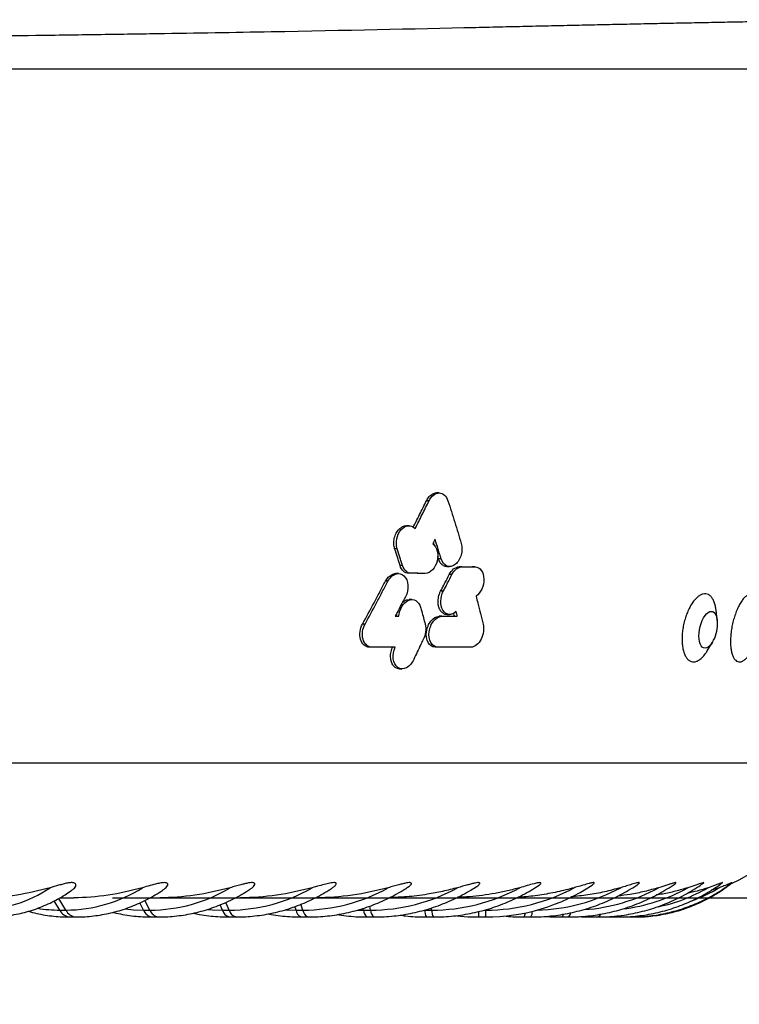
# Model space of a CAD drawing. Header units: millimetres. Extents: x 10 to 412, y 8 to 584.
# Tile 25 of 83: x 201 to 219, y 322 to 348. Entities that reach past the tile are written whole.
import ezdxf

# ---------------------------------------------------------------- set-up
doc = ezdxf.new("R2010")
doc.units = ezdxf.units.MM
doc.layers.add('DETAIL', color=3, linetype='Continuous')
doc.layers.add('DIMENSIONS', color=2, linetype='Continuous')
doc.layers.add('OUTLINE', color=7, linetype='Continuous', lineweight=25)
doc.styles.add('SLDTEXTSTYLE0', font='TXT', dxfattribs={"width": 0.75})
doc.dimstyles.new('SLDDIMSTYLE5', dxfattribs={"dimtxt": 3.5, "dimasz": 0.333333, "dimexe": 0, "dimexo": 0.0625, "dimgap": 0.875, "dimtad": 0, "dimtih": 1, "dimtoh": 1, "dimdec": 0, "dimrnd": 1e-09, "dimdsep": 46, "dimtxsty": 'SLDTEXTSTYLE0', "dimblk1": 'ORIGIN', "dimblk2": 'ORIGIN', "dimsah": 1, "dimcen": 0.09, "dimadec": 0, "dimazin": 2, "dimtfac": 1, "dimtdec": 0, "dimtofl": 0, "dimtmove": 0, "dimatfit": 3, "dimldrblk": 'ORIGIN', "dimfxl": 0, "dimfrac": 2, "dimtolj": 1, "dimtzin": 12, "dimarcsym": 0})
doc.dimstyles.new('SLDDIMSTYLE6', dxfattribs={"dimtxt": 3.5, "dimasz": 2, "dimexe": 0, "dimexo": 0.0625, "dimgap": 0.875, "dimtad": 0, "dimtih": 1, "dimtoh": 1, "dimrnd": 1e-09, "dimzin": 12, "dimdsep": 46, "dimtxsty": 'SLDTEXTSTYLE0', "dimsah": 1, "dimcen": 0.09, "dimadec": 0, "dimazin": 3, "dimtfac": 1, "dimtofl": 0, "dimtmove": 0, "dimatfit": 3, "dimfxl": 0, "dimfrac": 2, "dimtolj": 1, "dimtzin": 12, "dimarcsym": 0})

# ---------------------------------------------------------------- blocks, each defined once
blk = doc.blocks.new('_Origin')
at = {"color": 0, "linetype": 'ByBlock', "lineweight": -2}
blk.add_line((0, 0), (-1, 0), dxfattribs=at)
blk.add_circle((0, 0), 0.5, dxfattribs=at)
blk = doc.blocks.new('_D_50')
at = {"layer": 'DIMENSIONS'}
blk.add_line((203.058, 324.805), (245.871, 324.805), dxfattribs=at)
blk.add_blockref('_Origin', (244.871, 324.805), dxfattribs=at)
at = {"layer": 'DIMENSIONS', "insert": (245.871, 326.539), "char_height": 3.5, "attachment_point": 1, "style": 'SLDTEXTSTYLE0'}
blk.add_mtext('0', dxfattribs=at)
blk = doc.blocks.new('_D_51')
at = {"layer": 'DIMENSIONS'}
for p, q in [((222.918, 349.305), (245.871, 349.305)), ((244.871, 324.805), (244.871, 349.305))]:
    blk.add_line(p, q, dxfattribs=at)
blk.add_solid([(244.871, 349.305), (244.371, 347.305), (245.371, 347.305)], dxfattribs=at)
at = {"layer": 'DIMENSIONS', "insert": (245.871, 351.039), "char_height": 3.5, "attachment_point": 1, "style": 'SLDTEXTSTYLE0'}
blk.add_mtext('24,5', dxfattribs=at)
blk = doc.blocks.new('_D_52')
at = {"layer": 'DIMENSIONS'}
for p, q in [((222.918, 358.805), (245.871, 358.805)), ((244.871, 349.305), (244.871, 358.805))]:
    blk.add_line(p, q, dxfattribs=at)
blk.add_solid([(244.871, 358.805), (244.371, 356.805), (245.371, 356.805)], dxfattribs=at)
at = {"layer": 'DIMENSIONS', "insert": (245.871, 360.539), "char_height": 3.5, "attachment_point": 1, "style": 'SLDTEXTSTYLE0'}
blk.add_mtext('34', dxfattribs=at)
blk = doc.blocks.new('_D_53')
at = {"layer": 'DIMENSIONS'}
for p, q in [((240.871, 364.417), (235.871, 361.005)), ((240.871, 364.417), (245.871, 364.417)), ((244.871, 358.805), (244.871, 364.417)), ((235.871, 361.005), (223.718, 361.005))]:
    blk.add_line(p, q, dxfattribs=at)
blk.add_solid([(244.871, 364.417), (244.371, 362.417), (245.371, 362.417)], dxfattribs=at)
at = {"layer": 'DIMENSIONS', "insert": (245.871, 366.151), "char_height": 3.5, "attachment_point": 1, "style": 'SLDTEXTSTYLE0'}
blk.add_mtext('36,2', dxfattribs=at)
blk = doc.blocks.new('_D_54')
at = {"layer": 'DIMENSIONS'}
for p, q in [((224.118, 461.105), (245.871, 461.105)), ((244.871, 364.417), (244.871, 461.105))]:
    blk.add_line(p, q, dxfattribs=at)
blk.add_solid([(244.871, 461.105), (244.371, 459.105), (245.371, 459.105)], dxfattribs=at)
at = {"layer": 'DIMENSIONS', "insert": (245.871, 462.839), "char_height": 3.5, "attachment_point": 1, "style": 'SLDTEXTSTYLE0'}
blk.add_mtext('136,3', dxfattribs=at)

msp = doc.modelspace()

# ---------------------------------------------------------------- linework, layer by layer
at = {"layer": 'DETAIL'}
for p, q in [((151.81781, 346.30517), (223.11781, 346.30517)), ((211.27139, 335.10517), (211.20369, 335.10517)), ((210.44516, 333.85581), (210.37928, 333.85581)), ((211.58503, 333.59653), (211.51574, 333.59653)), ((210.58521, 333.42053), (210.51871, 333.42053)), ((212.12411, 333.38923), (212.05317, 333.38923)), ((210.81291, 333.2211), (210.74565, 333.2211)), ((211.865, 333.18979), (211.79469, 333.18979)), ((210.20427, 333.01381), (210.13865, 333.01381)), ((211.64105, 332.7545), (211.57113, 332.7545)), ((209.61026, 331.90516), (209.54574, 331.90516)), ((201.69359, 324.48392), (201.54676, 324.72216)), ((201.85085, 324.48392), (201.66545, 324.78473)), ((203.86623, 324.48392), (203.76913, 324.67032)), ((204.03079, 324.48392), (203.90041, 324.73422)), ((206.08469, 324.48392), (206.00053, 324.68354)), ((201.69359, 324.48392), (201.85085, 324.48392)), ((203.86623, 324.48392), (204.03079, 324.48392)), ((205.91406, 324.48392), (205.85562, 324.62255)), ((205.91406, 324.48392), (206.08469, 324.48392)), ((207.55005, 324.49212), (207.8215, 324.48392)), ((207.8215, 324.48392), (207.79269, 324.57425)), ((207.8215, 324.48392), (207.99689, 324.48392)), ((207.99689, 324.48392), (207.94873, 324.63488)), ((209.42291, 324.48635), (209.57404, 324.48392)), ((209.57404, 324.48392), (209.56408, 324.53047)), ((209.57404, 324.48392), (209.75286, 324.48392)), ((209.75286, 324.48392), (209.73099, 324.5861)), ((211.15834, 324.48392), (211.33923, 324.48392)), ((211.33923, 324.48392), (211.33311, 324.54093)), ((212.56234, 324.30517), (212.56234, 324.4444)), ((212.69906, 324.48392), (212.74392, 324.48392)), ((212.74392, 324.48392), (212.74392, 324.49569)), ((212.74392, 324.30517), (212.74392, 324.48392)), ((216.34314, 324.30517), (216.37917, 324.30973))]:
    msp.add_line(p, q, dxfattribs=at)
at = {"layer": 'DETAIL', "flags": 128}
for points in [[(218.28733, 331.75694), (218.30478, 331.83991), (218.32857, 331.92034), (218.35797, 331.99583), (218.39208, 332.06405), (218.42987, 332.12294), (218.47019, 332.17071), (218.51181, 332.20591), (218.55348, 332.22747), (218.59392, 332.23473), (218.6319, 332.22747), (218.66628, 332.20591), (218.696, 332.17071), (218.72017, 332.12294), (218.73805, 332.06405), (218.7479, 332.00644)], [(218.62429, 331.43288), (218.59641, 331.39094), (218.55609, 331.34316), (218.51447, 331.30797), (218.4728, 331.2864), (218.43236, 331.27915), (218.39438, 331.2864), (218.36, 331.30797), (218.33028, 331.34316), (218.30611, 331.39094), (218.28823, 331.44983), (218.27719, 331.51804), (218.27332, 331.59352), (218.27673, 331.67397), (218.28733, 331.75694)], [(203.38679, 324.51302), (203.60465, 324.49256), (203.86623, 324.48392)], [(205.53801, 324.50055), (205.64285, 324.49256), (205.91406, 324.48392)], [(214.70064, 324.30517), (214.71951, 324.31259), (214.73804, 324.33472), (214.75587, 324.37113), (214.75753, 324.37535)], [(216.01148, 324.30517), (216.04865, 324.31259), (216.06327, 324.31964)], [(216.50769, 324.30517), (216.55363, 324.31259), (216.56562, 324.317)]]:
    msp.add_lwpolyline(points, dxfattribs=at)
at = {"layer": 'DETAIL'}
for centre, radius, start, end in [((199.53769, 327.89146), 3.40762, 270.399323, 303.961715), ((201.83378, 328.23088), 3.747, 270.260967, 302.34161), ((204.01915, 328.53765), 4.05375, 270.164584, 301.06111), ((206.07734, 328.80246), 4.31854, 270.097484, 300.070267), ((207.99281, 329.01727), 4.53335, 270.051639, 299.332685), ((209.75107, 329.17555), 4.69163, 270.021903, 298.822739), ((211.3388, 329.27247), 4.78855, 270.00517, 298.523305), ((212.74392, 329.30517), 4.82125, 270, 298.424379), ((213.95569, 329.27279), 4.78889, 271.41744, 298.522776), ((214.9642, 329.17804), 4.69429, 274.071159, 298.818511), ((215.75953, 329.03001), 4.54682, 276.760362, 299.306834), ((216.33319, 328.8361), 4.35465, 281.747001, 300.007221), ((216.66561, 328.63326), 4.15808, 290.036073, 300.894162), ((201.69373, 328.10742), 3.6235, 260.835526, 269.997899), ((201.98403, 324.62636), 0.32349, 206.125116, 263.178293), ((202.14129, 324.62636), 0.32349, 206.124968, 263.175043), ((204.12903, 324.58079), 0.28008, 200.233976, 259.760988), ((204.2936, 324.58079), 0.28009, 200.234548, 259.756468), ((206.15258, 324.54145), 0.24536, 193.559238, 254.362723), ((206.32322, 324.54145), 0.24537, 193.560051, 254.358199), ((208.0443, 324.50954), 0.22427, 186.558975, 245.683834), ((208.21971, 324.50954), 0.22428, 186.560313, 245.678601), ((209.80465, 324.48603), 0.23061, 180.523074, 231.65262), ((209.9835, 324.48603), 0.23064, 180.525209, 231.646633), ((211.49397, 324.47163), 0.33585, 177.902132, 209.711379), ((211.67492, 324.47163), 0.33592, 177.904058, 209.707201), ((213.60246, 324.40592), 0.16366, 322.002719, 1.694114), ((213.65992, 324.45366), 0.29284, 329.529453, 359.966764), ((214.81675, 324.42115), 0.13185, 298.39762, 355.003008), ((215.45064, 324.39623), 0.09184, 277.477559, 324.420935), ((215.60814, 324.42771), 0.12612, 283.679625, 335.901731), ((216.17384, 324.43324), 0.12834, 273.687266, 314.082179)]:
    msp.add_arc(centre, radius, start, end, dxfattribs=at)
for points, knots in [([(222.60262, 347.58094), (222.60296, 347.58095), (222.60388, 347.58096), (222.55713, 347.58016), (222.46656, 347.57857), (222.33088, 347.57619), (222.15262, 347.57302), (221.93356, 347.56915), (221.67532, 347.56454), (221.37984, 347.55922), (221.04485, 347.55315), (220.67094, 347.5463), (220.25433, 347.53857), (219.79372, 347.52996), (219.28838, 347.52037), (218.7436, 347.50987), (218.16039, 347.49847), (217.57193, 347.48675), (216.98542, 347.47486), (216.40671, 347.46295), (215.80176, 347.45027), (215.17679, 347.43693), (214.53393, 347.42293), (213.87327, 347.40826), (213.19115, 347.39281), (212.71764, 347.38176), (212.48089, 347.37623)], [0, 0, 0, 0, 0.02754167, 0.0727571, 0.11801393, 0.16328463, 0.20854144, 0.25375688, 0.29757935, 0.34143944, 0.38531218, 0.42917227, 0.47299473, 0.51813826, 0.56332298, 0.60852153, 0.65370628, 0.69884983, 0.73688899, 0.77492809, 0.81309921, 0.85127033, 0.88839139, 0.92551256, 0.96275625, 1, 1, 1, 1]), ([(212.48089, 347.37624), (210.84625, 347.33785), (209.07456, 347.30077), (206.2216, 347.24863), (205.23778, 347.23185), (203.71186, 347.20788), (203.19484, 347.20009), (202.14367, 347.18498), (201.60892, 347.17765), (198.92326, 347.14278), (196.71337, 347.12011), (193.30835, 347.09656), (192.15821, 347.09046), (189.82657, 347.0822), (188.6641, 347.08012), (185.18871, 347.07999), (182.88665, 347.08809), (180.02805, 347.10757), (179.45571, 347.11194), (178.32297, 347.1215), (177.76232, 347.12668), (176.09723, 347.14332), (173.92195, 347.16844), (171.83506, 347.19837), (169.79304, 347.23027), (168.79098, 347.24728), (166.8561, 347.28253), (165.92072, 347.30081), (164.1288, 347.33807), (163.27206, 347.35704), (162.45474, 347.37624)], [0, 0, 0, 0, 0.125, 0.125, 0.1875, 0.1875, 0.21875, 0.21875, 0.25, 0.25, 0.375, 0.375, 0.4375, 0.4375, 0.5, 0.5, 0.625, 0.625, 0.65625, 0.65625, 0.6875, 0.6875, 0.75, 0.8125, 0.8125, 0.875, 0.875, 0.9375, 0.9375, 1, 1, 1, 1])]:
    msp.add_open_spline(points, degree=3, knots=knots, dxfattribs=at)
at = {"layer": 'OUTLINE'}
for p, q in [((211.53428, 335.30516), (211.46531, 335.30516)), ((210.75242, 334.45637), (210.68512, 334.45637)), ((211.414, 333.93249), (211.3869, 334.02062)), ((211.51574, 333.59653), (211.49716, 333.65851)), ((211.73387, 333.39654), (211.80471, 333.39654)), ((212.46576, 333.39003), (212.39383, 333.39003)), ((210.47779, 333.21381), (210.41056, 333.21381)), ((211.1708, 333.22029), (211.10251, 333.22029)), ((210.82844, 332.54125), (210.75929, 332.54125)), ((210.39028, 332.10516), (210.49128, 332.10516)), ((210.42431, 332.10516), (210.44114, 332.20035)), ((211.60296, 332.10518), (211.53275, 332.10518)), ((211.60296, 332.10518), (212.00453, 332.10518)), ((211.73412, 332.15395), (211.80653, 332.15395)), ((218.7479, 332.00644), (218.71623, 332.26966)), ((209.78915, 331.30517), (209.72372, 331.30517)), ((210.38975, 331.30517), (209.78915, 331.30517)), ((211.49653, 331.30517), (211.4261, 331.30517)), ((212.35991, 331.30517), (211.49653, 331.30517)), ((218.48697, 331.20601), (218.62429, 331.43288)), ((210.50714, 330.74168), (210.57711, 330.74168)), ((153.47399, 328.30517), (221.46164, 328.30517)), ((218.80059, 325.06514), (218.59233, 324.99761)), ((201.702, 324.80517), (202.05799, 324.80517)), ((204.03798, 324.80517), (204.28462, 324.80517)), ((206.251, 324.80517), (206.38326, 324.80517)), ((208.32361, 324.80517), (208.33794, 324.80517)), ((201.94561, 324.30517), (202.10286, 324.30517)), ((204.07924, 324.30517), (204.2438, 324.30517)), ((206.08645, 324.30517), (206.25707, 324.30517)), ((207.95196, 324.30517), (208.12735, 324.30517)), ((209.66157, 324.30517), (209.84039, 324.30517)), ((211.20227, 324.30517), (211.38316, 324.30517)), ((212.56234, 324.30517), (212.74392, 324.30517)), ((213.73143, 324.30517), (213.91232, 324.30517)), ((214.70063, 324.30517), (214.87945, 324.30517)), ((215.46258, 324.30517), (215.63797, 324.30517)), ((216.01147, 324.30517), (216.1821, 324.30517)), ((216.34312, 324.30517), (216.50769, 324.30517)), ((216.50769, 324.30517), (216.61227, 324.30517))]:
    msp.add_line(p, q, dxfattribs=at)
at = {"layer": 'OUTLINE', "flags": 128}
msp.add_lwpolyline([(211.9916, 324.33784), (212.2753, 324.31342), (212.56234, 324.30517)], dxfattribs=at)
at = {"layer": 'OUTLINE'}
for centre, radius, start, end in [((217.85435, 331.89892), 0.9, 328.814029, 0), ((217.85435, 331.89892), 0.9, 0, 6.861588), ((217.44301, 328.80517), 4, 294.528994, 352.819244), ((212.74392, 329.30517), 5, 270, 303.454942)]:
    msp.add_arc(centre, radius, start, end, dxfattribs=at)
for points, knots in [([(211.20369, 335.10517), (211.22585, 335.14297), (211.27019, 335.21863), (211.36297, 335.2843), (211.43217, 335.31172), (211.46411, 335.30466), (211.46522, 335.30441)], [0, 0, 0, 0, 0.33425994, 0.66909467, 0.98843614, 1, 1, 1, 1]), ([(211.27139, 335.10516), (211.30112, 335.16469), (211.34059, 335.21551), (211.43163, 335.28562), (211.48298, 335.3051), (211.58395, 335.30523), (211.63193, 335.28595), (211.71142, 335.21574), (211.74243, 335.16479), (211.76203, 335.10516)], [0, 0, 0, 0, 0.25, 0.25, 0.5, 0.5, 0.75, 0.75, 1, 1, 1, 1]), ([(210.86242, 334.41937), (210.88673, 334.4677), (210.9414, 334.57637), (211.05554, 334.80494), (211.14452, 334.98525), (211.20369, 335.10517)], [0, 0, 0, 0, 0.2114936, 0.47556643, 1, 1, 1, 1]), ([(210.91129, 334.38333), (210.94174, 334.44363), (210.9721, 334.50394), (211.00238, 334.56425), (211.03265, 334.62456), (211.06284, 334.68488), (211.09293, 334.74521), (211.15278, 334.86517), (211.21227, 334.98516), (211.27139, 335.10516)], [0, 0, 0, 0, 0.000208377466, 0.000208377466, 0.000208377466, 0.000416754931, 0.000416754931, 0.000416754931, 0.000831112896, 0.000831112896, 0.000831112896, 0.000831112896]), ([(211.76203, 335.10516), (211.79201, 335.01247), (211.82168, 334.91979), (211.85105, 334.82713), (211.88041, 334.73446), (211.90947, 334.64181), (211.93822, 334.54918), (211.9954, 334.3649), (212.05136, 334.18067), (212.10605, 333.99652)], [0, 0, 0, 0, 0.00032004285, 0.00032004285, 0.00032004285, 0.00064008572, 0.00064008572, 0.00064008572, 0.00127679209, 0.00127679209, 0.00127679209, 0.00127679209]), ([(210.37928, 333.85581), (210.36962, 333.89726), (210.34965, 333.98288), (210.36386, 334.12632), (210.41161, 334.26133), (210.48903, 334.37186), (210.58307, 334.43667), (210.65286, 334.46327), (210.68437, 334.45607), (210.68506, 334.45591)], [0, 0, 0, 0, 0.1640531, 0.33890135, 0.51097717, 0.68040621, 0.84247389, 0.99656042, 1, 1, 1, 1]), ([(210.44516, 333.85582), (210.42016, 333.93398), (210.41558, 334.02361), (210.44937, 334.19912), (210.48743, 334.28241), (210.59342, 334.40751), (210.66135, 334.44798), (210.79627, 334.46237), (210.86179, 334.43608), (210.91129, 334.38333)], [0, 0, 0, 0, 0.25, 0.25, 0.5, 0.5, 0.75, 0.75, 1, 1, 1, 1]), ([(210.51871, 333.42054), (210.50726, 333.45688), (210.49575, 333.49322), (210.4842, 333.52957), (210.47266, 333.56591), (210.46106, 333.60226), (210.44941, 333.63861), (210.42622, 333.711), (210.40284, 333.7834), (210.37928, 333.85582)], [0, 0, 0, 0, 0.000125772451, 0.000125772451, 0.000125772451, 0.000251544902, 0.000251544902, 0.000251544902, 0.000502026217, 0.000502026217, 0.000502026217, 0.000502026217]), ([(210.58521, 333.42054), (210.57371, 333.45686), (210.56217, 333.49318), (210.55057, 333.5295), (210.53898, 333.56582), (210.52734, 333.60214), (210.51565, 333.63847), (210.49234, 333.71091), (210.46885, 333.78336), (210.44516, 333.85582)], [0, 0, 0, 0, 0.000125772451, 0.000125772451, 0.000125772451, 0.000251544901, 0.000251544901, 0.000251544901, 0.000502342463, 0.000502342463, 0.000502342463, 0.000502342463]), ([(211.3681, 333.98334), (211.42367, 333.9437), (211.46438, 333.87769), (211.50402, 333.71647), (211.50249, 333.6253), (211.45887, 333.4514), (211.41681, 333.37075), (211.30599, 333.25447), (211.23746, 333.22042), (211.1708, 333.22029)], [0, 0, 0, 0, 0.25, 0.25, 0.5, 0.5, 0.75, 0.75, 1, 1, 1, 1]), ([(211.4295, 334.10516), (211.42438, 334.09499), (211.41926, 334.08482), (211.41414, 334.07465), (211.40902, 334.06447), (211.40389, 334.0543), (211.39877, 334.04413), (211.38855, 334.02386), (211.37833, 334.0036), (211.3681, 333.98334)], [0, 0, 0, 0, 0.000035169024, 0.000035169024, 0.000035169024, 0.000070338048, 0.000070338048, 0.000070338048, 0.00014039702, 0.00014039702, 0.00014039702, 0.00014039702]), ([(211.58503, 333.59652), (211.57231, 333.63897), (211.55952, 333.68142), (211.54667, 333.72387), (211.53382, 333.76632), (211.5209, 333.80878), (211.50792, 333.85124), (211.48204, 333.93586), (211.4559, 334.02051), (211.4295, 334.10516)], [0, 0, 0, 0, 0.000146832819, 0.000146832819, 0.000146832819, 0.000293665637, 0.000293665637, 0.000293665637, 0.000586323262, 0.000586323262, 0.000586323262, 0.000586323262]), ([(212.10605, 333.99652), (212.13237, 333.90591), (212.13168, 333.79895), (212.07705, 333.60052), (212.02275, 333.51001), (211.8871, 333.40019), (211.80533, 333.3824), (211.66702, 333.43658), (211.61242, 333.5065), (211.58503, 333.59652)], [0, 0, 0, 0, 0.25, 0.25, 0.5, 0.5, 0.75, 0.75, 1, 1, 1, 1]), ([(211.73466, 333.39657), (211.73461, 333.39656), (211.70479, 333.39087), (211.6473, 333.41318), (211.57423, 333.47017), (211.53405, 333.54075), (211.51904, 333.58648), (211.51574, 333.59653)], [0, 0, 0, 0, 0.00052856, 0.30224679, 0.60303104, 0.91277069, 1, 1, 1, 1]), ([(210.74565, 333.2211), (210.69463, 333.22173), (210.64676, 333.24109), (210.56803, 333.31125), (210.53762, 333.36155), (210.51871, 333.42054)], [0, 0, 0, 0, 0.5, 0.5, 1, 1, 1, 1]), ([(210.81291, 333.2211), (210.7618, 333.22173), (210.7138, 333.24106), (210.6348, 333.31117), (210.60423, 333.36147), (210.58521, 333.42054)], [0, 0, 0, 0, 0.5, 0.5, 1, 1, 1, 1]), ([(211.79469, 333.18979), (211.82512, 333.24871), (211.86456, 333.2993), (211.95427, 333.3694), (212.00435, 333.38871), (212.05317, 333.38923)], [0, 0, 0, 0, 0.5, 0.5, 1, 1, 1, 1]), ([(211.865, 333.18979), (211.89553, 333.24879), (211.9351, 333.29939), (212.02504, 333.36945), (212.0752, 333.38871), (212.12411, 333.38923)], [0, 0, 0, 0, 0.5, 0.5, 1, 1, 1, 1]), ([(212.05317, 333.38923), (212.08307, 333.3893), (212.11293, 333.38937), (212.14273, 333.38944), (212.17253, 333.38951), (212.20228, 333.38958), (212.23198, 333.38965), (212.28611, 333.38978), (212.34006, 333.38991), (212.39383, 333.39003)], [0, 0, 0, 0, 0.000125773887, 0.000125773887, 0.000125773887, 0.000251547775, 0.000251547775, 0.000251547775, 0.000480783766, 0.000480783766, 0.000480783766, 0.000480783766]), ([(212.12411, 333.38923), (212.15402, 333.3893), (212.18388, 333.38937), (212.21368, 333.38944), (212.24348, 333.38951), (212.27323, 333.38958), (212.30293, 333.38965), (212.35738, 333.38978), (212.41166, 333.38991), (212.46576, 333.39003)], [0, 0, 0, 0, 0.000125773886, 0.000125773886, 0.000125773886, 0.000251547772, 0.000251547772, 0.000251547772, 0.000482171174, 0.000482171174, 0.000482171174, 0.000482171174]), ([(212.46576, 333.39003), (212.52919, 333.38951), (212.58649, 333.35679), (212.66805, 333.23948), (212.69036, 333.15917), (212.6943, 332.98491), (212.67602, 332.89425), (212.6041, 332.73349), (212.55119, 332.66649), (212.48968, 332.627)], [0, 0, 0, 0, 0.25, 0.25, 0.5, 0.5, 0.75, 0.75, 1, 1, 1, 1]), ([(210.13865, 333.01381), (210.16228, 333.05151), (210.20986, 333.1274), (210.30628, 333.19297), (210.37764, 333.22033), (210.40938, 333.21332), (210.41047, 333.21308)], [0, 0, 0, 0, 0.33642659, 0.67725797, 0.98887915, 1, 1, 1, 1]), ([(210.20427, 333.01381), (210.25225, 333.10362), (210.32398, 333.17346), (210.48006, 333.22793), (210.56193, 333.21054), (210.68065, 333.10006), (210.71733, 333.00923), (210.73068, 332.81068), (210.70802, 332.70416), (210.66076, 332.6138)], [0, 0, 0, 0, 0.25, 0.25, 0.5, 0.5, 0.75, 0.75, 1, 1, 1, 1]), ([(211.10251, 333.22029), (211.07156, 333.22036), (211.04056, 333.22043), (211.00951, 333.2205), (210.97846, 333.22057), (210.94736, 333.22064), (210.91621, 333.22071), (210.85952, 333.22084), (210.80267, 333.22097), (210.74565, 333.2211)], [0, 0, 0, 0, 0.000125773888, 0.000125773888, 0.000125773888, 0.000251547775, 0.000251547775, 0.000251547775, 0.000480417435, 0.000480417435, 0.000480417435, 0.000480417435]), ([(211.1708, 333.22029), (211.13985, 333.22036), (211.10885, 333.22043), (211.0778, 333.2205), (211.04675, 333.22057), (211.01565, 333.22064), (210.9845, 333.22071), (210.92747, 333.22084), (210.87028, 333.22097), (210.81291, 333.2211)], [0, 0, 0, 0, 0.000125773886, 0.000125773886, 0.000125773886, 0.000251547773, 0.000251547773, 0.000251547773, 0.000481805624, 0.000481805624, 0.000481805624, 0.000481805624]), ([(211.57113, 332.7545), (211.58991, 332.7908), (211.60866, 332.82711), (211.62738, 332.86341), (211.64609, 332.89972), (211.66477, 332.93603), (211.68343, 332.97235), (211.72065, 333.04481), (211.75774, 333.1173), (211.79469, 333.18979)], [0, 0, 0, 0, 0.000125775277, 0.000125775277, 0.000125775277, 0.000251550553, 0.000251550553, 0.000251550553, 0.000502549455, 0.000502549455, 0.000502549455, 0.000502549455]), ([(211.64105, 332.7545), (211.65985, 332.79078), (211.67862, 332.82706), (211.69735, 332.86335), (211.71609, 332.89963), (211.7348, 332.93592), (211.75347, 332.97221), (211.79078, 333.04472), (211.82796, 333.11725), (211.865, 333.18979)], [0, 0, 0, 0, 0.000125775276, 0.000125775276, 0.000125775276, 0.000251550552, 0.000251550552, 0.000251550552, 0.000502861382, 0.000502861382, 0.000502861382, 0.000502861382]), ([(209.54574, 331.90517), (209.64599, 332.08974), (209.74554, 332.27441), (209.84436, 332.45916), (209.89378, 332.55155), (209.94301, 332.64397), (209.99206, 332.73641), (210.04111, 332.82886), (210.08998, 332.92132), (210.13865, 333.01381)], [0, 0, 0, 0, 0.00063990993, 0.00063990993, 0.00063990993, 0.00095992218, 0.00095992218, 0.00095992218, 0.00127995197, 0.00127995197, 0.00127995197, 0.00127995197]), ([(209.61026, 331.90517), (209.7107, 332.08974), (209.81043, 332.27441), (209.90943, 332.45916), (209.95894, 332.55156), (210.00827, 332.64398), (210.05741, 332.73641), (210.10655, 332.82886), (210.1555, 332.92132), (210.20427, 333.01381)], [0, 0, 0, 0, 0.00064029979, 0.00064029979, 0.00064029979, 0.00096050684, 0.00096050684, 0.00096050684, 0.0012807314, 0.0012807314, 0.0012807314, 0.0012807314]), ([(210.66076, 332.6138), (210.63838, 332.5714), (210.61597, 332.529), (210.59351, 332.48661), (210.55982, 332.42301), (210.52604, 332.35943), (210.49216, 332.29586), (210.45829, 332.23228), (210.42433, 332.16872), (210.39028, 332.10517)], [0, 0, 0, 0, 0.00014692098, 0.00014692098, 0.00014692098, 0.000367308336, 0.000367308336, 0.000367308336, 0.00058770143, 0.00058770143, 0.00058770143, 0.00058770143]), ([(211.73549, 332.15802), (211.7283, 332.15676), (211.69209, 332.15044), (211.63178, 332.18069), (211.56497, 332.24509), (211.51942, 332.34587), (211.50048, 332.47194), (211.51232, 332.59018), (211.5392, 332.68581), (211.56049, 332.7316), (211.57113, 332.7545)], [0, 0, 0, 0, 0.03573472, 0.17995477, 0.32613042, 0.47934915, 0.64192961, 0.81406427, 0.90704572, 1, 1, 1, 1]), ([(211.97235, 332.22699), (211.91424, 332.17448), (211.84736, 332.14767), (211.72073, 332.1628), (211.66537, 332.20423), (211.59175, 332.33035), (211.57362, 332.41396), (211.57843, 332.58762), (211.60098, 332.67676), (211.64105, 332.7545)], [0, 0, 0, 0, 0.25, 0.25, 0.5, 0.5, 0.75, 0.75, 1, 1, 1, 1]), ([(212.48968, 332.627), (212.5055, 332.56682), (212.52119, 332.50664), (212.53673, 332.44647), (212.56004, 332.35621), (212.58304, 332.26598), (212.60571, 332.17576), (212.62839, 332.08554), (212.65074, 331.99534), (212.67277, 331.90517)], [0, 0, 0, 0, 0.000208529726, 0.000208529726, 0.000208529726, 0.000521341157, 0.000521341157, 0.000521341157, 0.00083416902, 0.00083416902, 0.00083416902, 0.00083416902]), ([(218.71508, 332.26949), (218.71075, 332.30251), (218.70092, 332.3773), (218.67127, 332.47555), (218.62996, 332.56434), (218.57811, 332.63099), (218.51788, 332.67506), (218.45055, 332.69399), (218.37822, 332.68813), (218.30284, 332.65659), (218.22668, 332.60112), (218.152, 332.5224), (218.08097, 332.42364), (218.0158, 332.30691), (217.95824, 332.17644), (217.91019, 332.03537), (217.87264, 331.88831), (217.84703, 331.73907), (217.83352, 331.59197), (217.83295, 331.45114), (217.84476, 331.3201), (217.86911, 331.20302), (217.90483, 331.10237), (217.95136, 331.02194), (218.00707, 330.96306), (218.07067, 330.92858), (218.14019, 330.91855), (218.21375, 330.93449), (218.28922, 330.97489), (218.36427, 331.04007), (218.43094, 331.11797), (218.47007, 331.17999), (218.48664, 331.20624)], [0, 0, 0, 0, 0.02663481, 0.06032648, 0.09401939, 0.12788341, 0.16174919, 0.19577219, 0.22979499, 0.26389293, 0.29799104, 0.33205106, 0.36610976, 0.40002981, 0.43395126, 0.46769453, 0.50143698, 0.53504066, 0.56864324, 0.60220765, 0.6357715, 0.66941367, 0.70305999, 0.73686458, 0.77067158, 0.80465177, 0.83863228, 0.87272171, 0.90681112, 0.94089774, 0.97498409, 1, 1, 1, 1]), ([(219.83774, 332.43162), (219.83449, 332.44795), (219.82407, 332.50034), (219.79572, 332.56882), (219.75434, 332.63529), (219.70427, 332.67691), (219.64785, 332.69466), (219.58627, 332.68649), (219.52148, 332.65371), (219.4553, 332.59609), (219.38973, 332.51631), (219.32674, 332.41578), (219.26814, 332.29835), (219.21578, 332.16668), (219.17097, 332.02532), (219.13525, 331.8778), (219.10922, 331.72865), (219.09398, 331.5819), (219.08945, 331.44147), (219.09615, 331.31155), (219.11344, 331.19517), (219.14122, 331.09627), (219.17838, 331.01682), (219.22416, 330.96009), (219.27708, 330.92678), (219.3358, 330.91917), (219.39858, 330.93601), (219.46348, 330.97993), (219.51825, 331.03104), (219.54958, 331.0778), (219.55989, 331.09318)], [0, 0, 0, 0, 0.01676707, 0.05378185, 0.09079533, 0.12800003, 0.16520536, 0.20254215, 0.23987792, 0.27723209, 0.31458523, 0.35183193, 0.38907836, 0.42613931, 0.46320206, 0.50008101, 0.53695804, 0.57373606, 0.61051424, 0.64732395, 0.68413058, 0.72108214, 0.75803342, 0.79517991, 0.83232638, 0.86963451, 0.90694254, 0.94430925, 0.98167356, 1, 1, 1, 1]), ([(210.49128, 332.10517), (210.49666, 332.19281), (210.52186, 332.28099), (210.60792, 332.43103), (210.66828, 332.49083), (210.79981, 332.54976), (210.86982, 332.54768), (210.98448, 332.48062), (211.02704, 332.41807), (211.0493, 332.3407)], [0, 0, 0, 0, 0.25, 0.25, 0.5, 0.5, 0.75, 0.75, 1, 1, 1, 1]), ([(210.5751, 332.45196), (210.58101, 332.45923), (210.61296, 332.49855), (210.67981, 332.53347), (210.73614, 332.53619), (210.75955, 332.53733)], [0, 0, 0, 0, 0.11702802, 0.63298331, 1, 1, 1, 1]), ([(211.0493, 332.3407), (211.05966, 332.30434), (211.06997, 332.26799), (211.08022, 332.23164), (211.09561, 332.17712), (211.11088, 332.12261), (211.12604, 332.0681), (211.1412, 332.01359), (211.15625, 331.95909), (211.17119, 331.9046)], [0, 0, 0, 0, 0.000125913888, 0.000125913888, 0.000125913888, 0.000314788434, 0.000314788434, 0.000314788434, 0.000503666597, 0.000503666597, 0.000503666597, 0.000503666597]), ([(211.4261, 331.30517), (211.35093, 331.30596), (211.28471, 331.3526), (211.20541, 331.50305), (211.19179, 331.60495), (211.21837, 331.80648), (211.25915, 331.90812), (211.37869, 332.05822), (211.45736, 332.10463), (211.53275, 332.10517)], [0, 0, 0, 0, 0.25, 0.25, 0.5, 0.5, 0.75, 0.75, 1, 1, 1, 1]), ([(211.49653, 331.30517), (211.42127, 331.30596), (211.35485, 331.35243), (211.27512, 331.5028), (211.26131, 331.60482), (211.28787, 331.80663), (211.32881, 331.90838), (211.44872, 332.05843), (211.52747, 332.10463), (211.60296, 332.10517)], [0, 0, 0, 0, 0.25, 0.25, 0.5, 0.5, 0.75, 0.75, 1, 1, 1, 1]), ([(211.93316, 332.10517), (211.92786, 332.12547), (211.92254, 332.14577), (211.91721, 332.16608), (211.91524, 332.17356), (211.91327, 332.18104), (211.9113, 332.18852)], [0, 0, 0, 0, 0.0000703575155, 0.0000703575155, 0.0000703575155, 0.0000962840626, 0.0000962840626, 0.0000962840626, 0.0000962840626]), ([(212.00453, 332.10517), (211.9992, 332.12547), (211.99385, 332.14577), (211.98849, 332.16608), (211.98581, 332.17623), (211.98312, 332.18638), (211.98043, 332.19653), (211.97774, 332.20668), (211.97505, 332.21684), (211.97235, 332.22699)], [0, 0, 0, 0, 0.000070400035, 0.000070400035, 0.000070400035, 0.000105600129, 0.000105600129, 0.000105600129, 0.000140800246, 0.000140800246, 0.000140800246, 0.000140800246]), ([(209.72372, 331.30516), (209.67026, 331.30569), (209.62053, 331.32594), (209.54077, 331.39974), (209.51104, 331.45298), (209.47769, 331.57411), (209.47423, 331.64223), (209.49144, 331.77795), (209.5132, 331.84464), (209.54574, 331.90517)], [0, 0, 0, 0, 0.25, 0.25, 0.5, 0.5, 0.75, 0.75, 1, 1, 1, 1]), ([(209.78915, 331.30516), (209.73564, 331.30569), (209.68581, 331.32586), (209.6058, 331.39949), (209.57589, 331.45265), (209.54225, 331.57379), (209.5387, 331.64198), (209.55585, 331.77785), (209.57765, 331.84461), (209.61026, 331.90517)], [0, 0, 0, 0, 0.25, 0.25, 0.5, 0.5, 0.75, 0.75, 1, 1, 1, 1]), ([(212.67277, 331.90517), (212.70158, 331.78411), (212.68221, 331.63462), (212.59082, 331.45258), (212.55057, 331.39975), (212.45954, 331.32607), (212.40887, 331.30559), (212.35991, 331.30517)], [0, 0, 0, 0, 0.5, 0.5, 0.75, 0.75, 1, 1, 1, 1]), ([(210.50914, 330.74639), (210.48975, 330.74614), (210.44058, 330.74551), (210.37213, 330.78969), (210.31177, 330.86875), (210.27508, 330.98052), (210.26932, 331.11551), (210.29161, 331.22839), (210.31626, 331.28952), (210.32257, 331.30517)], [0, 0, 0, 0, 0.09816517, 0.24888641, 0.40378213, 0.56975803, 0.74828479, 0.93556593, 1, 1, 1, 1]), ([(210.87286, 330.98796), (210.83047, 330.89253), (210.764, 330.81187), (210.61052, 330.73031), (210.52607, 330.73318), (210.39902, 330.82368), (210.35685, 330.90844), (210.332, 331.10151), (210.34802, 331.20925), (210.38975, 331.30516)], [0, 0, 0, 0, 0.25, 0.25, 0.5, 0.5, 0.75, 0.75, 1, 1, 1, 1]), ([(211.11901, 331.50572), (211.09866, 331.46255), (211.07826, 331.41938), (211.05782, 331.37622), (211.02717, 331.31148), (210.99643, 331.24675), (210.9656, 331.18204), (210.93477, 331.11733), (210.90386, 331.05264), (210.87286, 330.98796)], [0, 0, 0, 0, 0.000144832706, 0.000144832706, 0.000144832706, 0.000362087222, 0.000362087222, 0.000362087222, 0.000579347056, 0.000579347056, 0.000579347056, 0.000579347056]), ([(201.97928, 324.98309), (202.0037, 324.99868), (202.04957, 325.02797), (202.0939, 325.08132), (202.11587, 325.12857), (202.10835, 325.16521), (202.08063, 325.18701), (202.03755, 325.19686), (201.97343, 325.19677), (201.88514, 325.18429), (201.77621, 325.15937), (201.62398, 325.11827), (201.51394, 325.08626), (201.44131, 325.06514)], [0, 0, 0, 0, 0.12538333, 0.23554906, 0.34811832, 0.42053832, 0.46988645, 0.51966019, 0.56217557, 0.63316493, 0.72436895, 0.8180837, 1, 1, 1, 1]), ([(204.367, 325.00658), (204.37938, 325.01385), (204.41287, 325.0335), (204.4537, 325.07188), (204.48665, 325.11302), (204.49863, 325.15002), (204.48996, 325.17641), (204.45927, 325.19248), (204.41282, 325.19823), (204.33414, 325.19256), (204.20337, 325.16629), (204.03247, 325.12027), (203.90416, 325.08331), (203.8392, 325.06539), (203.8383, 325.06514)], [0, 0, 0, 0, 0.06043009, 0.16339163, 0.2677485, 0.3389445, 0.41067699, 0.45789769, 0.50527916, 0.56406532, 0.66624621, 0.82997324, 0.99764383, 1, 1, 1, 1]), ([(206.63149, 325.02933), (206.65469, 325.04533), (206.69755, 325.07487), (206.74099, 325.12215), (206.75701, 325.15982), (206.74264, 325.1848), (206.71177, 325.19595), (206.65852, 325.19756), (206.58241, 325.18764), (206.4873, 325.16703), (206.37362, 325.13795), (206.24755, 325.10308), (206.15641, 325.07781), (206.11069, 325.06514)], [0, 0, 0, 0, 0.12445173, 0.229896, 0.3360593, 0.39069582, 0.44579481, 0.49456359, 0.56924808, 0.65876368, 0.75079553, 0.87500422, 1, 1, 1, 1]), ([(208.75221, 325.05221), (208.7764, 325.06868), (208.81398, 325.09427), (208.84899, 325.13122), (208.8648, 325.15809), (208.86354, 325.18062), (208.84179, 325.19442), (208.79645, 325.19814), (208.73538, 325.19133), (208.66484, 325.17748), (208.55984, 325.15263), (208.41775, 325.11376), (208.30034, 325.08143), (208.2412, 325.06514)], [0, 0, 0, 0, 0.1309369, 0.20348309, 0.27770335, 0.33784692, 0.39855159, 0.45229137, 0.52520935, 0.59278197, 0.66189564, 0.8296737, 1, 1, 1, 1]), ([(210.7153, 325.0746), (210.71802, 325.07617), (210.75153, 325.09543), (210.78973, 325.12836), (210.81643, 325.16526), (210.81363, 325.18597), (210.79174, 325.19601), (210.74885, 325.19755), (210.67957, 325.18763), (210.58882, 325.16707), (210.47759, 325.13797), (210.35203, 325.10312), (210.25984, 325.07783), (210.21361, 325.06514)], [0, 0, 0, 0, 0.01351397, 0.16634461, 0.2550978, 0.31935188, 0.3740431, 0.42866668, 0.5130665, 0.6141793, 0.71813916, 0.85862271, 1, 1, 1, 1]), ([(212.50494, 325.0963), (212.50563, 325.09671), (212.52562, 325.10856), (212.55479, 325.1314), (212.58649, 325.16284), (212.5926, 325.18577), (212.57248, 325.19632), (212.53272, 325.19731), (212.46464, 325.18648), (212.37244, 325.16438), (212.22063, 325.12323), (212.09895, 325.0892), (212.01291, 325.06514)], [0, 0, 0, 0, 0.003600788, 0.104838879, 0.191657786, 0.279444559, 0.337807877, 0.396070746, 0.488361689, 0.601825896, 0.718451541, 1, 1, 1, 1]), ([(214.10473, 325.11674), (214.10692, 325.11808), (214.1257, 325.1295), (214.15103, 325.14959), (214.17471, 325.17486), (214.1753, 325.19223), (214.14881, 325.19838), (214.08932, 325.19181), (213.97592, 325.16467), (213.81472, 325.11839), (213.68897, 325.08302), (213.62541, 325.06514)], [0, 0, 0, 0, 0.01223294, 0.10463261, 0.18259566, 0.26135771, 0.33042872, 0.41195179, 0.5560583, 0.77562263, 1, 1, 1, 1]), ([(214.87945, 324.30517), (214.92723, 324.30559), (215.05805, 324.30676), (215.27167, 324.31896), (215.5195, 324.3452), (215.7657, 324.38427), (216.00964, 324.43581), (216.25071, 324.49975), (216.48828, 324.57593), (216.72175, 324.66417), (216.95053, 324.76423), (217.17409, 324.87576), (217.39162, 324.99887), (217.55012, 325.09849), (217.63561, 325.15738), (217.65245, 325.16897)], [0, 0, 0, 0, 0.04867028, 0.13324497, 0.21782561, 0.30240777, 0.38699164, 0.47157848, 0.55616985, 0.64077047, 0.72537661, 0.80999018, 0.89461559, 0.97924975, 1, 1, 1, 1]), ([(215.49952, 325.1348), (215.50758, 325.13954), (215.53135, 325.15353), (215.55214, 325.17333), (215.56059, 325.19068), (215.54493, 325.1981), (215.49912, 325.19415), (215.4066, 325.17208), (215.27056, 325.1325), (215.14059, 325.09405), (215.06202, 325.07173), (215.03883, 325.06514)], [0, 0, 0, 0, 0.04563478, 0.13461104, 0.20655807, 0.27891266, 0.3598721, 0.4950972, 0.70080886, 0.91169227, 1, 1, 1, 1]), ([(215.63797, 324.30517), (215.68514, 324.30559), (215.81401, 324.30676), (216.02436, 324.31901), (216.26821, 324.34526), (216.51045, 324.38435), (216.75046, 324.4359), (216.98764, 324.49986), (217.22138, 324.57605), (217.4511, 324.66429), (217.67619, 324.76437), (217.89615, 324.87593), (218.11022, 324.99901), (218.27175, 325.10236), (218.36127, 325.16524), (218.3833, 325.18071)], [0, 0, 0, 0, 0.04847092, 0.13242809, 0.21638933, 0.30035352, 0.38432327, 0.46830219, 0.55229341, 0.63630098, 0.72032775, 0.80437354, 0.88844442, 0.97253991, 1, 1, 1, 1]), ([(216.1821, 324.30517), (216.22842, 324.3056), (216.35461, 324.30677), (216.56045, 324.31905), (216.79879, 324.34535), (217.03555, 324.38447), (217.27012, 324.43603), (217.50191, 324.50003), (217.73035, 324.57624), (217.95486, 324.66449), (218.17485, 324.76458), (218.38982, 324.87621), (218.59907, 324.9993), (218.76085, 325.10528), (218.85207, 325.17106), (218.8774, 325.18933)], [0, 0, 0, 0, 0.048429, 0.13191307, 0.21540053, 0.29889327, 0.38239748, 0.46592196, 0.54947155, 0.63305324, 0.71667182, 0.80033377, 0.88404052, 0.96779504, 1, 1, 1, 1]), ([(216.68832, 325.1531), (216.69135, 325.15496), (216.71131, 325.16721), (216.72824, 325.18363), (216.7284, 325.19569), (216.70666, 325.19772), (216.66237, 325.18926), (216.6018, 325.17304), (216.51334, 325.14694), (216.39357, 325.10981), (216.29299, 325.08009), (216.24242, 325.06514)], [0, 0, 0, 0, 0.01943751, 0.12838031, 0.19846641, 0.26850445, 0.37343185, 0.47494048, 0.57869678, 0.78819081, 1, 1, 1, 1]), ([(216.50769, 324.30517), (216.55297, 324.3056), (216.67578, 324.30679), (216.8759, 324.31912), (217.10727, 324.34548), (217.33708, 324.38462), (217.56476, 324.43625), (217.78975, 324.50024), (218.01146, 324.57651), (218.22937, 324.66477), (218.4429, 324.76492), (218.65157, 324.87658), (218.85468, 324.99975), (219.01398, 325.10727), (219.10456, 325.17487), (219.13128, 325.19481)], [0, 0, 0, 0, 0.04855234, 0.1316939, 0.21483889, 0.29799365, 0.38117336, 0.4643877, 0.54765213, 0.63097121, 0.71436111, 0.79782514, 0.88136764, 0.96499918, 1, 1, 1, 1]), ([(216.61227, 324.30517), (216.65631, 324.30561), (216.7751, 324.30679), (216.9684, 324.31923), (217.19141, 324.34564), (217.41291, 324.38483), (217.63232, 324.43651), (217.84913, 324.50056), (218.06278, 324.57685), (218.27277, 324.66519), (218.47856, 324.76538), (218.67968, 324.87711), (218.87537, 325.00051), (219.02349, 325.10388), (219.10526, 325.16744), (219.12557, 325.18323)], [0, 0, 0, 0, 0.0492545, 0.13285224, 0.21645215, 0.3000719, 0.38373591, 0.46746358, 0.55127694, 0.63519015, 0.71921849, 0.8033767, 0.88766721, 0.97209857, 1, 1, 1, 1]), ([(217.65254, 325.16884), (217.66062, 325.17479), (217.67719, 325.18699), (217.67891, 325.19651), (217.65887, 325.19713), (217.61041, 325.18562), (217.5347, 325.16244), (217.40757, 325.12127), (217.3007, 325.08805), (217.22702, 325.06514)], [0, 0, 0, 0, 0.07876766, 0.16144515, 0.2352665, 0.35491834, 0.50463757, 0.65851079, 1, 1, 1, 1]), ([(218.38319, 325.18086), (218.3855, 325.18234), (218.39719, 325.18982), (218.40041, 325.19622), (218.38746, 325.19728), (218.34571, 325.18589), (218.27764, 325.16312), (218.15891, 325.12194), (218.05642, 325.08844), (217.98514, 325.06514)], [0, 0, 0, 0, 0.02160715, 0.10924875, 0.18762214, 0.31370417, 0.47052556, 0.63169964, 1, 1, 1, 1]), ([(218.87719, 325.18962), (218.88031, 325.19181), (218.88817, 325.19733), (218.8783, 325.19669), (218.8434, 325.18532), (218.77992, 325.16169), (218.67019, 325.12025), (218.57567, 325.08753), (218.51099, 325.06514)], [0, 0, 0, 0, 0.05478285, 0.13799736, 0.27415549, 0.44775419, 0.62216261, 1, 1, 1, 1]), ([(219.1312, 325.19491), (219.13214, 325.19564), (219.13523, 325.19802), (219.11326, 325.18903), (219.07633, 325.1735), (219.01359, 325.1471), (218.92308, 325.11027), (218.84145, 325.08019), (218.80059, 325.06514)], [0, 0, 0, 0, 0.05937843, 0.19353666, 0.32419062, 0.45524635, 0.72737682, 1, 1, 1, 1]), ([(201.44131, 325.06513), (201.15436, 324.98254), (200.86614, 324.91786), (200.287, 324.8287), (200.0008, 324.80517), (199.72032, 324.80517)], [0, 0, 0, 0, 0.5, 0.5, 1, 1, 1, 1]), ([(199.85053, 324.30517), (199.89318, 324.30562), (200.00737, 324.30683), (200.19285, 324.31939), (200.40623, 324.34585), (200.61811, 324.38512), (200.82798, 324.43687), (201.03535, 324.50096), (201.23969, 324.57733), (201.44057, 324.66568), (201.63727, 324.76622), (201.81816, 324.87033), (201.93064, 324.94605), (201.9812, 324.98008)], [0, 0, 0, 0, 0.05701325, 0.15264239, 0.24827405, 0.3439491, 0.43971022, 0.53559598, 0.63164392, 0.72788644, 0.82434585, 0.92104023, 1, 1, 1, 1]), ([(203.8383, 325.06513), (203.54366, 324.98254), (203.24654, 324.91781), (202.64685, 324.82861), (202.35034, 324.80517), (202.05799, 324.80517)], [0, 0, 0, 0, 0.5, 0.5, 1, 1, 1, 1]), ([(202.10286, 324.30517), (202.1469, 324.30561), (202.26568, 324.30679), (202.45899, 324.31923), (202.682, 324.34564), (202.9035, 324.38483), (203.12291, 324.43651), (203.33971, 324.50056), (203.55338, 324.57684), (203.76333, 324.66525), (203.96928, 324.76515), (204.16978, 324.87796), (204.30292, 324.95823), (204.36734, 325.00369), (204.36852, 325.00452)], [0, 0, 0, 0, 0.05538973, 0.14940031, 0.24341368, 0.33744955, 0.43153471, 0.52569147, 0.61994428, 0.71431055, 0.80880557, 0.9034465, 0.99823702, 1, 1, 1, 1]), ([(204.2438, 324.30517), (204.28908, 324.3056), (204.41189, 324.30679), (204.61202, 324.31912), (204.84338, 324.34548), (205.0732, 324.38462), (205.30088, 324.43624), (205.52586, 324.50024), (205.74758, 324.5765), (205.96546, 324.66481), (206.17911, 324.76475), (206.38732, 324.87719), (206.5382, 324.96579), (206.6175, 325.02014), (206.63131, 325.0296)], [0, 0, 0, 0, 0.05400856, 0.14649308, 0.23898136, 0.33148067, 0.42400781, 0.51657341, 0.60919461, 0.7018766, 0.79463739, 0.8874808, 0.9804118, 1, 1, 1, 1]), ([(206.11069, 325.06513), (205.81059, 324.98253), (205.50663, 324.91773), (204.89126, 324.82853), (204.58661, 324.80517), (204.28462, 324.80517)], [0, 0, 0, 0, 0.5, 0.5, 1, 1, 1, 1]), ([(206.25707, 324.30517), (206.3034, 324.3056), (206.42959, 324.30677), (206.63542, 324.31905), (206.87377, 324.34535), (207.11052, 324.38447), (207.3451, 324.43603), (207.57689, 324.50003), (207.80534, 324.57623), (208.02981, 324.66453), (208.24991, 324.76446), (208.46452, 324.87666), (208.63208, 324.9729), (208.72564, 325.0354), (208.75178, 325.05286)], [0, 0, 0, 0, 0.05284146, 0.14393033, 0.2350236, 0.32612257, 0.41723411, 0.50836758, 0.59952873, 0.69072466, 0.78196099, 0.87324508, 0.96457709, 1, 1, 1, 1]), ([(208.2412, 325.06513), (207.9379, 324.98251), (207.62897, 324.91759), (207.00351, 324.82853), (206.69261, 324.80517), (206.38326, 324.80517)], [0, 0, 0, 0, 0.5, 0.5, 1, 1, 1, 1]), ([(208.12735, 324.30517), (208.17452, 324.30559), (208.30338, 324.30676), (208.51374, 324.31901), (208.75759, 324.34526), (208.99983, 324.38435), (209.23984, 324.4359), (209.47702, 324.49986), (209.71076, 324.57605), (209.94046, 324.66431), (210.16562, 324.76427), (210.38531, 324.87628), (210.56877, 324.97984), (210.6762, 325.05024), (210.71472, 325.07548)], [0, 0, 0, 0, 0.05181702, 0.14156826, 0.23132499, 0.32108427, 0.41084968, 0.50062401, 0.59041233, 0.68021849, 0.77004414, 0.85989078, 0.94976409, 1, 1, 1, 1]), ([(210.21361, 325.06513), (209.9094, 324.98249), (209.5979, 324.91745), (208.96708, 324.82852), (208.6523, 324.80517), (208.33795, 324.80517)], [0, 0, 0, 0, 0.5, 0.5, 1, 1, 1, 1]), ([(209.84039, 324.30517), (209.88817, 324.30559), (210.01898, 324.30676), (210.2326, 324.31896), (210.48043, 324.3452), (210.72663, 324.38427), (210.97058, 324.43581), (211.21164, 324.49975), (211.44922, 324.57592), (211.68267, 324.66419), (211.91151, 324.76415), (212.13485, 324.87604), (212.33306, 324.9866), (212.45369, 325.06456), (212.50431, 325.09728)], [0, 0, 0, 0, 0.05092014, 0.139405, 0.22789474, 0.31638676, 0.40488062, 0.49337754, 0.58187982, 0.67039055, 0.75890762, 0.84743259, 0.93596982, 1, 1, 1, 1]), ([(212.01291, 325.06514), (211.88369, 325.0319), (211.62476, 324.96529), (211.18176, 324.8833), (210.72305, 324.82262), (210.39584, 324.81394), (210.25105, 324.81009)], [0, 0, 0, 0, 0.2247827, 0.45040428, 0.75680076, 1, 1, 1, 1]), ([(211.38316, 324.30517), (211.43131, 324.30559), (211.5633, 324.30674), (211.7789, 324.31895), (212.02914, 324.34517), (212.27773, 324.38423), (212.52405, 324.43575), (212.76746, 324.49969), (213.00735, 324.57586), (213.24308, 324.6641), (213.47414, 324.76407), (213.69969, 324.87591), (213.91062, 324.99277), (214.04288, 325.07761), (214.10449, 325.11713)], [0, 0, 0, 0, 0.05017526, 0.13752862, 0.22488771, 0.31224776, 0.39960773, 0.48696899, 0.5743309, 0.6616954, 0.74905974, 0.83642887, 0.92379837, 1, 1, 1, 1]), ([(213.62541, 325.06514), (213.51965, 325.03736), (213.30813, 324.9818), (212.9838, 324.91564), (212.65473, 324.86414), (212.33001, 324.82523), (212.11429, 324.81906), (212.01065, 324.8161)], [0, 0, 0, 0, 0.201759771, 0.403513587, 0.607457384, 0.811397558, 1, 1, 1, 1]), ([(215.03883, 325.06514), (214.89193, 325.02646), (214.59813, 324.94909), (214.14063, 324.87097), (213.80077, 324.82651), (213.61158, 324.82048), (213.58131, 324.81951)], [0, 0, 0, 0, 0.31077297, 0.62152355, 0.9394591, 1, 1, 1, 1]), ([(213.91232, 324.30517), (213.96047, 324.30559), (214.09246, 324.30674), (214.30806, 324.31895), (214.55829, 324.34517), (214.80689, 324.38423), (215.05321, 324.43575), (215.29662, 324.49969), (215.5365, 324.57587), (215.77225, 324.66409), (216.00326, 324.76413), (216.22899, 324.87568), (216.44861, 324.99882), (216.6007, 325.09326), (216.67929, 325.14666), (216.68847, 325.15289)], [0, 0, 0, 0, 0.04906062, 0.13447343, 0.21989186, 0.30531119, 0.3907305, 0.47615043, 0.56157218, 0.64699591, 0.73241946, 0.8178477, 0.90327627, 0.98870889, 1, 1, 1, 1]), ([(216.24242, 325.06514), (216.10331, 325.02769), (215.82509, 324.95279), (215.39426, 324.87206), (215.10038, 324.84192), (214.95339, 324.82684)], [0, 0, 0, 0, 0.333269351, 0.666516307, 1, 1, 1, 1]), ([(217.22702, 325.06514), (217.10598, 325.03113), (216.8639, 324.96311), (216.50945, 324.89037), (216.27395, 324.86079), (216.16675, 324.84733)], [0, 0, 0, 0, 0.35266804, 0.70531744, 1, 1, 1, 1]), ([(217.98514, 325.06514), (217.87848, 325.0337), (217.66518, 324.97081), (217.39227, 324.90906), (217.22457, 324.8843), (217.17025, 324.87628)], [0, 0, 0, 0, 0.40336313, 0.80670944, 1, 1, 1, 1]), ([(218.51099, 325.06514), (218.41699, 325.03515), (218.2384, 324.97818), (218.05168, 324.93661), (217.96324, 324.91692)], [0, 0, 0, 0, 0.52637793, 1, 1, 1, 1]), ([(200.87588, 324.45386), (200.91183, 324.4435), (201.02031, 324.41224), (201.20419, 324.37352), (201.42654, 324.33712), (201.65024, 324.31419), (201.82349, 324.30585), (201.92195, 324.3053), (201.94561, 324.30517)], [0, 0, 0, 0, 0.103187, 0.31131553, 0.51918835, 0.72685426, 0.93436251, 1, 1, 1, 1]), ([(203.07182, 324.42664), (203.07946, 324.42459), (203.16243, 324.40233), (203.32327, 324.37155), (203.55373, 324.33539), (203.78575, 324.31331), (203.96113, 324.30569), (204.05897, 324.30526), (204.07924, 324.30517)], [0, 0, 0, 0, 0.02325422, 0.25269125, 0.48196414, 0.71110265, 0.94014261, 1, 1, 1, 1]), ([(205.1512, 324.40447), (205.20697, 324.39277), (205.3411, 324.36463), (205.55606, 324.3346), (205.79068, 324.31286), (205.96774, 324.3057), (206.06493, 324.30526), (206.08645, 324.30517)], [0, 0, 0, 0, 0.18120862, 0.43583449, 0.6903806, 0.93144218, 1, 1, 1, 1]), ([(207.09779, 324.3845), (207.12353, 324.37937), (207.22952, 324.35825), (207.41789, 324.33389), (207.65786, 324.31223), (207.83617, 324.30563), (207.93277, 324.30524), (207.95196, 324.30517)], [0, 0, 0, 0, 0.09160689, 0.37711622, 0.66258101, 0.93297719, 1, 1, 1, 1]), ([(208.88374, 324.36778), (208.96408, 324.35592), (209.12661, 324.33191), (209.36886, 324.31217), (209.54798, 324.30555), (209.64411, 324.30522), (209.66157, 324.30517)], [0, 0, 0, 0, 0.31179511, 0.63076105, 0.93293075, 1, 1, 1, 1]), ([(210.52051, 324.35374), (210.56838, 324.34691), (210.69927, 324.32821), (210.91044, 324.31212), (211.09004, 324.30553), (211.18587, 324.30522), (211.20227, 324.30517)], [0, 0, 0, 0, 0.21202577, 0.57971805, 0.9280665, 1, 1, 1, 1]), ([(213.21505, 324.33258), (213.29133, 324.32543), (213.44672, 324.31086), (213.6192, 324.30557), (213.71503, 324.30523), (213.73143, 324.30517)], [0, 0, 0, 0, 0.44425242, 0.90488082, 1, 1, 1, 1]), ([(214.31648, 324.32184), (214.34843, 324.31892), (214.45874, 324.30886), (214.58705, 324.30564), (214.68317, 324.30524), (214.70063, 324.30517)], [0, 0, 0, 0, 0.25022767, 0.86380966, 1, 1, 1, 1]), ([(215.16261, 324.31497), (215.16605, 324.31466), (215.24661, 324.30749), (215.34681, 324.3058), (215.44339, 324.30527), (215.46258, 324.30517)], [0, 0, 0, 0, 0.03454258, 0.80823406, 1, 1, 1, 1]), ([(215.83135, 324.3102), (215.86986, 324.30828), (215.92987, 324.30528), (215.98995, 324.3052), (216.01147, 324.30517)], [0, 0, 0, 0, 0.641736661, 1, 1, 1, 1]), ([(216.26289, 324.30642), (216.26936, 324.30612), (216.29609, 324.30488), (216.32285, 324.30504), (216.34312, 324.30517)], [0, 0, 0, 0, 0.24221942, 1, 1, 1, 1])]:
    msp.add_open_spline(points, degree=3, knots=knots, dxfattribs=at)
msp.add_open_spline([(211.17119, 331.9046), (211.20421, 331.78111), (211.18431, 331.629), (211.11901, 331.50572)], degree=3, dxfattribs=at)

# ---------------------------------------------------------------- dimensions: what is measured, and where the dimension line sits
at = {"layer": 'DIMENSIONS'}
for feature_location, offset, origin, dimstyle, picture, middle in [((223.11781, 461.10517), (22.75333, 0), (202.05799, 324.80517), 'SLDDIMSTYLE6', '_D_54', (251.6899, 461.10517)), ((222.71781, 361.00517), (23.15333, 3.41181), (202.05799, 324.80517), 'SLDDIMSTYLE6', '_D_53', (250.39684, 364.41698)), ((221.91781, 358.80517), (23.95333, 0), (202.05799, 324.80517), 'SLDDIMSTYLE6', '_D_52', (248.45726, 358.80517)), ((221.91781, 349.30517), (23.95333, 0), (202.05799, 324.80517), 'SLDDIMSTYLE6', '_D_51', (250.39684, 349.30517)), ((202.0579913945, 324.8051684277), (43.8131555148, 0), (202.0579913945, 324.8051684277), 'SLDDIMSTYLE5', '_D_50', (247.1642025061, 324.8051684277))]:
    dim = msp.add_ordinate_dim(feature_location=feature_location, offset=offset, dtype=0, origin=origin, dimstyle=dimstyle, dxfattribs=at)
    dim.commit()
    dim.dimension.update_dxf_attribs({"geometry": picture, "text_midpoint": middle})

doc.saveas('drawing.dxf')
